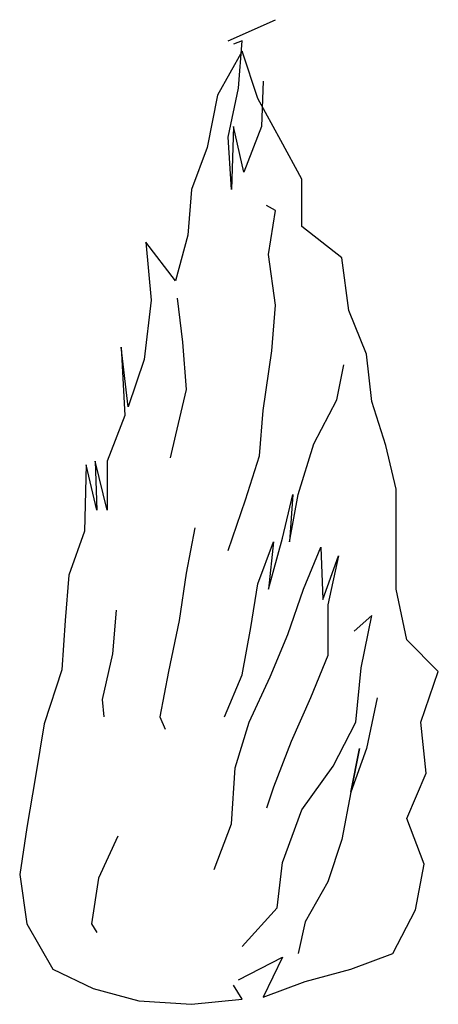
# Model space of a CAD drawing. Extents: x -1.05 to 1.34, y 0.16 to 5.78.
import ezdxf

# ---------------------------------------------------------------- set-up
doc = ezdxf.new("R2010")
doc.units = 0
doc.header["$MEASUREMENT"] = 0
doc.layers.add('ARBOL', color=76, linetype='CONTINUOUS')

msp = doc.modelspace()

# ---------------------------------------------------------------- linework, layer by layer
at = {"layer": 'ARBOL'}
for points in [[(0.1381, 5.6598), (0.4081, 5.7798)], [(0.3381, 5.4298), (0.3281, 5.1698), (0.2281, 4.9098), (0.1681, 5.1698), (0.1581, 4.8098), (0.1381, 5.1098), (0.1981, 5.3898), (0.2181, 5.6598), (0.1681, 5.6398)], [(0.1981, 0.2998), (0.4481, 0.4298), (0.3381, 0.1998), (0.5781, 0.2898), (0.8381, 0.3598), (1.0781, 0.4498), (1.2081, 0.6998), (1.2581, 0.9598), (1.1581, 1.2198), (1.2681, 1.4798), (1.2381, 1.7698), (1.3381, 2.0598), (1.1581, 2.2398), (1.0981, 2.5298), (1.0981, 2.7998), (1.0981, 3.0998), (1.0381, 3.3498), (0.9581, 3.5998), (0.9281, 3.8698), (0.8281, 4.1198), (0.7881, 4.4198), (0.5581, 4.5998), (0.5581, 4.8698), (0.4381, 5.0898), (0.3081, 5.3298), (0.2181, 5.5998), (0.0781, 5.3498), (0.0181, 5.0498), (-0.0719, 4.8098), (-0.0919, 4.5498), (-0.1619, 4.2898), (-0.3319, 4.5098), (-0.3019, 4.1798), (-0.3419, 3.8398), (-0.4319, 3.5698), (-0.4719, 3.9098), (-0.4519, 3.5198), (-0.5519, 3.2598), (-0.5519, 2.9798), (-0.6219, 3.2598), (-0.6119, 2.9798), (-0.6719, 3.2398), (-0.6819, 2.8598), (-0.7719, 2.6098), (-0.7919, 2.3498), (-0.8119, 2.0698), (-0.9119, 1.7598), (-0.9619, 1.4598), (-1.0119, 1.1698), (-1.0519, 0.8998), (-1.0119, 0.6198), (-0.8619, 0.3598), (-0.6319, 0.2498), (-0.3719, 0.1798), (-0.0719, 0.1598), (0.2181, 0.1898), (0.1681, 0.2698)], [(0.1381, 2.7498), (0.2381, 3.0398), (0.3181, 3.2898), (0.3381, 3.5498), (0.3881, 3.8898), (0.4081, 4.1498), (0.3681, 4.4398), (0.4081, 4.6898), (0.3581, 4.7198)], [(-0.1519, 4.1898), (-0.1219, 3.9398), (-0.1019, 3.6698), (-0.1619, 3.4098), (-0.1919, 3.2798)], [(0.1181, 1.7998), (0.2181, 2.0398), (0.2681, 2.3098), (0.3081, 2.5598), (0.3981, 2.7998), (0.3681, 2.5298), (0.4481, 2.8198), (0.5081, 3.0698), (0.4881, 2.7998), (0.5381, 3.0698), (0.6281, 3.3598), (0.7581, 3.6098), (0.7981, 3.8098)], [(-0.0519, 2.8798), (-0.1019, 2.6198), (-0.1419, 2.3498), (-0.2019, 2.0598), (-0.2519, 1.7998), (-0.2219, 1.7298)], [(0.0581, 0.9298), (0.1581, 1.1898), (0.1781, 1.5098), (0.2581, 1.7698), (0.3781, 2.0298), (0.4781, 2.2698), (0.5681, 2.5298), (0.6681, 2.7698), (0.6781, 2.4698), (0.7681, 2.7198), (0.7081, 2.4398), (0.7081, 2.1498), (0.6081, 1.9098), (0.4981, 1.6598), (0.3981, 1.3998), (0.3581, 1.2798)], [(-0.5019, 2.4098), (-0.5219, 2.1598), (-0.5819, 1.8998), (-0.5719, 1.7998)], [(0.2181, 0.4898), (0.4181, 0.7098), (0.4481, 0.9698), (0.5581, 1.2698), (0.7381, 1.5198), (0.8681, 1.7698), (0.8981, 2.0798), (0.9581, 2.3798), (0.8581, 2.2898)], [(0.9881, 1.9098), (0.9281, 1.6198), (0.8381, 1.3698), (0.8881, 1.6198), (0.8381, 1.3698), (0.7881, 1.0998), (0.7081, 0.8598), (0.5781, 0.6298), (0.5381, 0.4498)], [(-0.4919, 1.1198), (-0.6019, 0.8798), (-0.6419, 0.6198), (-0.6119, 0.5698)]]:
    msp.add_lwpolyline(points, dxfattribs=at)

doc.saveas('drawing.dxf')
